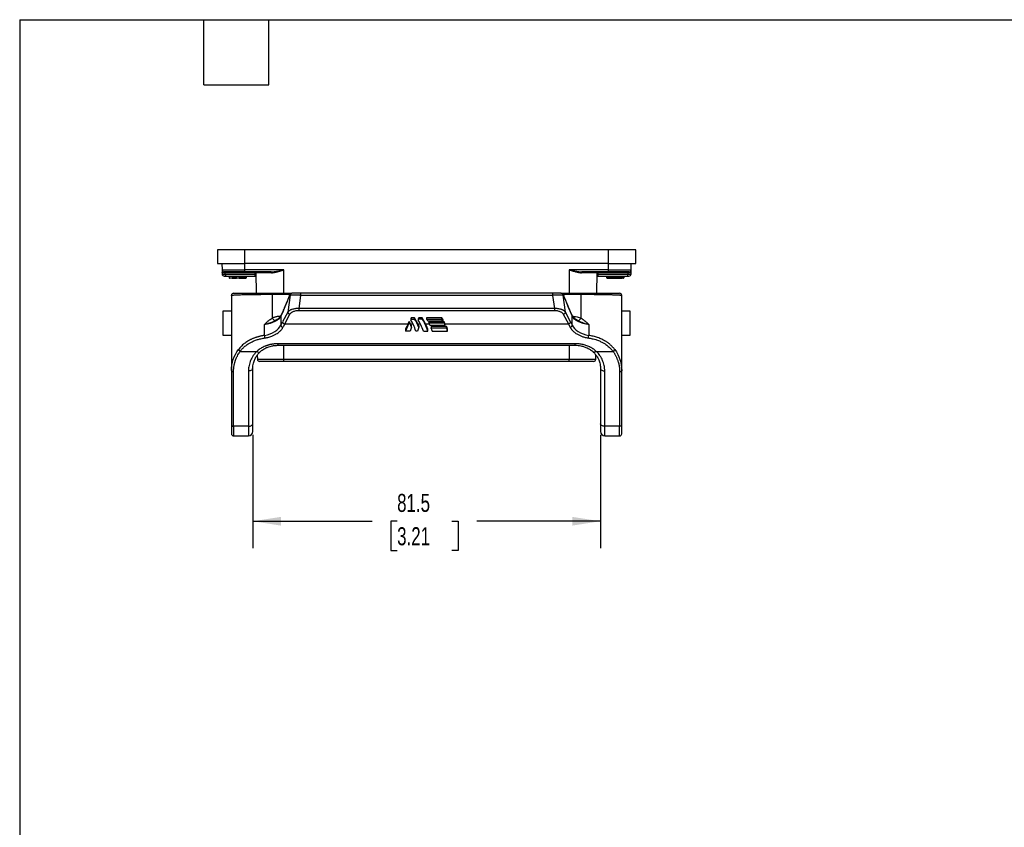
# Model space of a CAD drawing. Header units: millimetres. Extents: x 8 to 546, y 13 to 419.
# Tile 7 of 13: x 13 to 243, y 230 to 419. Entities that reach past the tile are written whole.
import ezdxf

# ---------------------------------------------------------------- set-up
doc = ezdxf.new("R2010")
doc.units = ezdxf.units.MM
doc.header["$LTSCALE"] = 2
doc.linetypes.add('SLD-Solid', pattern=[0])
doc.layers.add('DIMENSIONS', color=140, linetype='SLD-Solid', lineweight=25)
doc.layers.add('TEXT', color=140, linetype='SLD-Solid', lineweight=25)
doc.styles.add('SLDTEXTSTYLE0', font='TXT', dxfattribs={"width": 0.7})
doc.dimstyles.new('SLDDIMSTYLE2', dxfattribs={"dimtxt": 4.316016, "dimasz": 6.604, "dimexe": 0, "dimexo": 0.0625, "dimgap": 1.079004, "dimtad": 0, "dimtih": 1, "dimtoh": 1, "dimrnd": 1e-09, "dimzin": 12, "dimdsep": 46, "dimtxsty": 'SLDTEXTSTYLE0', "dimsah": 1, "dimcen": 0.09, "dimadec": 0, "dimazin": 3, "dimtfac": 1, "dimtofl": 0, "dimtmove": 0, "dimatfit": 3, "dimfxl": 0, "dimfrac": 2, "dimtolj": 1, "dimtzin": 12, "dimarcsym": 0})

# ---------------------------------------------------------------- blocks, each defined once
blk = doc.blocks.new('_D_11')
at = {"layer": 'DIMENSIONS'}
for p, q in [((67.32, 321.82), (67.32, 295.19)), ((148.82, 321.82), (148.82, 295.19)), ((67.32, 301.54), (95.32, 301.54)), ((101.17, 301.54), (99.72, 301.54)), ((99.72, 301.54), (99.72, 294.68)), ((113.99, 301.54), (115.44, 301.54)), ((115.44, 301.54), (115.44, 294.68)), ((148.82, 301.54), (119.84, 301.54)), ((99.72, 294.68), (101.17, 294.68)), ((115.44, 294.68), (113.99, 294.68))]:
    blk.add_line(p, q, dxfattribs=at)
for points in [[(67.32, 301.54), (73.93, 300.52), (73.93, 302.56)], [(148.82, 301.54), (142.22, 302.56), (142.22, 300.52)]]:
    blk.add_solid(points, dxfattribs=at)
at = {"layer": 'DIMENSIONS', "char_height": 4.233, "attachment_point": 1, "style": 'SLDTEXTSTYLE0'}
for s, insert in [('81.5', (101.17, 307.96)), ('3.21', (101.17, 300.14))]:
    blk.add_mtext(s, dxfattribs=dict(at, insert=insert))

msp = doc.modelspace()

# ---------------------------------------------------------------- linework, layer by layer
for p, q in [((59.052, 365.188), (59.052, 361.988)), ((65.509, 365.188), (59.052, 365.188)), ((65.509, 361.988), (65.509, 365.188)), ((150.637, 365.188), (65.509, 365.188)), ((150.637, 365.188), (150.637, 361.988)), ((157.094, 365.188), (150.637, 365.188)), ((157.094, 361.988), (157.094, 365.188)), ((59.052, 361.988), (65.509, 361.988)), ((60.108, 361.988), (60.134, 360.479)), ((60.134, 360.479), (65.509, 360.479)), ((150.637, 361.988), (65.509, 361.988)), ((65.509, 360.479), (65.509, 361.988)), ((74.623, 360.479), (65.509, 360.479)), ((65.509, 359.988), (65.509, 360.479)), ((74.623, 354.988), (74.623, 360.479)), ((150.637, 360.479), (141.523, 360.479)), ((141.523, 360.479), (141.523, 354.988)), ((150.637, 361.988), (157.094, 361.988)), ((150.637, 361.988), (150.637, 360.479)), ((150.637, 360.479), (156.012, 360.479)), ((150.637, 360.479), (150.637, 359.988)), ((156.012, 360.479), (156.038, 361.988)), ((60.146, 359.792), (60.163, 359.811)), ((60.885, 359.792), (60.146, 359.792)), ((60.146, 359.792), (60.152, 359.479)), ((60.152, 359.479), (60.886, 359.479)), ((60.652, 358.988), (61.016, 358.988)), ((67.912, 359.792), (60.885, 359.792)), ((60.886, 359.479), (60.885, 359.792)), ((60.886, 359.479), (67.917, 359.479)), ((61.016, 358.988), (67.877, 358.988)), ((61.823, 358.988), (61.823, 358.588)), ((61.823, 358.588), (62.623, 358.588)), ((62.523, 358.488), (61.923, 358.488)), ((62.523, 358.488), (63.523, 358.488)), ((62.623, 358.588), (62.623, 358.988)), ((63.423, 358.588), (62.623, 358.588)), ((63.423, 358.988), (63.423, 358.588)), ((63.423, 358.588), (64.223, 358.588)), ((64.123, 358.488), (63.523, 358.488)), ((64.123, 358.488), (65.123, 358.488)), ((64.223, 358.588), (64.223, 358.988)), ((65.023, 358.588), (64.223, 358.588)), ((65.023, 358.988), (65.023, 358.588)), ((65.823, 358.588), (65.023, 358.588)), ((65.123, 358.488), (65.723, 358.488)), ((71.651, 359.988), (65.509, 359.988)), ((65.823, 358.988), (65.823, 358.588)), ((67.917, 359.479), (67.912, 359.792)), ((71.739, 359.792), (68.06, 359.792)), ((68.06, 359.792), (68.144, 354.988)), ((148.086, 359.792), (144.407, 359.792)), ((150.637, 359.988), (144.495, 359.988)), ((148.002, 354.988), (148.086, 359.792)), ((148.234, 359.792), (148.229, 359.479)), ((148.229, 359.479), (155.26, 359.479)), ((155.261, 359.792), (148.234, 359.792)), ((148.269, 358.988), (155.13, 358.988)), ((150.323, 358.588), (150.323, 358.988)), ((152.922, 358.588), (150.323, 358.588)), ((150.423, 358.488), (152.535, 358.488)), ((152.535, 358.488), (153.936, 358.488)), ((152.922, 358.988), (152.922, 358.588)), ((153.936, 358.588), (152.922, 358.588)), ((153.936, 358.588), (153.936, 358.988)), ((154.323, 358.588), (153.936, 358.588)), ((154.223, 358.488), (153.936, 358.488)), ((154.323, 358.988), (154.323, 358.588)), ((155.13, 358.988), (155.494, 358.988)), ((155.261, 359.792), (155.26, 359.479)), ((155.26, 359.479), (155.994, 359.479)), ((156, 359.792), (155.261, 359.792)), ((155.984, 359.81), (156, 359.792)), ((155.994, 359.479), (156, 359.792)), ((62.323, 354.488), (62.323, 336.84)), ((71.923, 354.988), (71.923, 354.738)), ((71.923, 354.988), (76.451, 354.988)), ((71.923, 349.159), (71.923, 354.738)), ((71.923, 354.738), (76.018, 354.738)), ((76.085, 354.553), (75.55, 350.562)), ((75.968, 354.553), (76.085, 354.553)), ((76.568, 354.988), (76.451, 354.988)), ((78.534, 354.488), (78.12, 351.394)), ((137.612, 354.988), (78.534, 354.988)), ((78.534, 354.988), (78.534, 354.488)), ((137.612, 354.488), (78.534, 354.488)), ((137.612, 354.988), (137.612, 354.488)), ((137.612, 354.488), (138.026, 351.394)), ((139.578, 354.988), (139.695, 354.988)), ((139.695, 354.988), (144.223, 354.988)), ((140.596, 350.562), (140.061, 354.553)), ((140.061, 354.553), (140.178, 354.553)), ((140.128, 354.738), (144.223, 354.738)), ((144.223, 354.988), (144.223, 354.738)), ((144.223, 354.738), (144.223, 349.159)), ((153.823, 336.84), (153.823, 354.488)), ((138.026, 351.394), (78.12, 351.394)), ((78.12, 351.394), (78.12, 350.961)), ((78.12, 350.961), (138.026, 350.961)), ((138.026, 351.394), (138.026, 350.961)), ((62.323, 350.788), (60.323, 350.788)), ((60.323, 350.788), (60.323, 345.188)), ((72.602, 348.581), (72.485, 348.522)), ((72.486, 348.518), (72.556, 348.55)), ((72.556, 348.55), (72.548, 348.546)), ((73.643, 349.323), (73.643, 349.558)), ((73.808, 349.558), (73.643, 349.558)), ((73.93, 349.658), (73.93, 347.491)), ((75.55, 350.562), (74.332, 348.289)), ((74.815, 347.791), (76.033, 350.065)), ((104.49, 349.245), (104.361, 349.003)), ((104.361, 349.003), (104.361, 348.706)), ((105.266, 349.245), (104.49, 349.245)), ((104.49, 349.245), (104.49, 348.895)), ((104.49, 348.895), (105.266, 348.895)), ((106.046, 347.791), (105.266, 349.245)), ((105.266, 348.895), (105.266, 349.245)), ((106.253, 349.245), (106.124, 349.003)), ((106.124, 349.003), (106.124, 348.706)), ((107.029, 349.245), (106.253, 349.245)), ((106.253, 349.245), (106.253, 348.895)), ((107.029, 348.895), (106.253, 348.895)), ((107.809, 347.791), (107.029, 349.245)), ((107.029, 349.245), (107.029, 348.895)), ((111.656, 349.245), (108.065, 349.245)), ((108.065, 349.245), (108.065, 348.895)), ((108.065, 348.895), (111.656, 348.895)), ((111.924, 348.745), (111.656, 349.245)), ((111.656, 348.895), (111.656, 349.245)), ((111.924, 348.487), (111.924, 348.745)), ((140.113, 350.065), (141.331, 347.791)), ((141.814, 348.289), (140.596, 350.562)), ((142.216, 347.491), (142.216, 349.658)), ((142.503, 349.558), (142.345, 349.558)), ((142.503, 349.558), (142.503, 349.32)), ((143.689, 348.512), (143.557, 348.574)), ((143.602, 348.544), (143.59, 348.55)), ((155.823, 350.788), (153.823, 350.788)), ((155.823, 345.188), (155.823, 350.788)), ((70.067, 345.088), (70.067, 347.658)), ((74.815, 347.791), (103.711, 347.791)), ((103.15, 346.61), (103.15, 346.116)), ((104.021, 348.37), (103.711, 347.791)), ((104.331, 347.791), (104.021, 348.37)), ((104.021, 348.37), (104.021, 348.138)), ((104.331, 347.791), (104.881, 347.791)), ((104.539, 347.048), (104.539, 347.386)), ((106.046, 347.791), (106.644, 347.791)), ((106.277, 347.336), (106.277, 346.989)), ((107.809, 347.791), (108.71, 347.791)), ((108.333, 348.487), (111.924, 348.487)), ((108.369, 346.116), (108.369, 346.61)), ((112.192, 348.245), (108.601, 348.245)), ((108.601, 348.245), (108.601, 348.014)), ((108.601, 348.014), (112.192, 348.014)), ((108.869, 347.467), (112.46, 347.467)), ((112.728, 347.21), (109.137, 347.21)), ((109.137, 347.21), (109.137, 346.839)), ((109.137, 346.839), (112.728, 346.839)), ((112.435, 347.791), (112.192, 348.245)), ((112.192, 348.245), (112.192, 348.014)), ((112.435, 347.791), (141.331, 347.791)), ((112.46, 347.467), (112.46, 347.745)), ((112.728, 346.839), (112.728, 347.21)), ((112.996, 346.116), (112.996, 346.61)), ((146.079, 347.658), (146.079, 345.088)), ((60.323, 345.188), (62.323, 345.188)), ((104.186, 346.116), (103.15, 346.116)), ((105.949, 346.116), (105.571, 346.116)), ((107.334, 346.116), (108.369, 346.116)), ((109.404, 346.116), (112.996, 346.116)), ((153.823, 345.188), (155.823, 345.188)), ((142.823, 343.155), (73.323, 343.155)), ((73.323, 342.789), (73.323, 343.155)), ((73.323, 342.789), (142.823, 342.789)), ((74.623, 339.479), (74.623, 342.789)), ((141.523, 342.789), (141.523, 339.479)), ((142.823, 343.155), (142.823, 342.789)), ((64.383, 341.363), (68.293, 341.363)), ((68.396, 340.51), (68.414, 339.479)), ((74.623, 339.479), (68.414, 339.479)), ((141.523, 339.479), (74.623, 339.479)), ((74.623, 338.988), (74.623, 339.479)), ((147.732, 339.479), (141.523, 339.479)), ((141.523, 338.988), (141.523, 339.479)), ((147.732, 339.479), (147.749, 340.499)), ((147.853, 341.363), (151.763, 341.363)), ((67.323, 324.361), (67.323, 337.326)), ((141.523, 338.988), (74.623, 338.988)), ((148.823, 337.326), (148.823, 324.361)), ((62.323, 336.84), (62.323, 324.089)), ((62.823, 323.817), (62.823, 336.568)), ((66.323, 336.781), (66.323, 323.817)), ((149.823, 323.817), (149.823, 336.781)), ((153.323, 336.568), (153.323, 323.817)), ((153.823, 324.089), (153.823, 336.84)), ((66.323, 323.817), (62.823, 323.817)), ((62.823, 323.817), (62.823, 321.54)), ((66.323, 323.817), (66.323, 321.54)), ((153.323, 323.817), (149.823, 323.817)), ((149.823, 321.54), (149.823, 323.817)), ((153.323, 321.54), (153.323, 323.817)), ((62.823, 321.54), (66.323, 321.54)), ((149.823, 321.54), (153.323, 321.54))]:
    msp.add_line(p, q)
at = {"flags": 128}
for points in [[(71.651, 359.988), (71.668, 359.984), (71.685, 359.973), (71.7, 359.955), (71.713, 359.931), (71.724, 359.901), (71.732, 359.867), (71.737, 359.83), (71.739, 359.792)], [(144.407, 359.792), (144.409, 359.83), (144.414, 359.867), (144.422, 359.901), (144.433, 359.931), (144.446, 359.955), (144.462, 359.973), (144.478, 359.984), (144.495, 359.988)], [(148.069, 358.792), (148.073, 358.83), (148.083, 358.863)], [(153.936, 358.588), (153.936, 358.569), (153.936, 358.55), (153.936, 358.533), (153.936, 358.517), (153.936, 358.505), (153.936, 358.496), (153.936, 358.49), (153.936, 358.488)], [(73.93, 349.658), (73.937, 349.738), (73.959, 349.804)], [(142.216, 349.658), (142.209, 349.738), (142.187, 349.804)], [(68.293, 341.363), (68.47, 341.25), (68.638, 341.174), (68.786, 341.138), (68.907, 341.145), (68.991, 341.192)], [(147.853, 341.363), (147.676, 341.25), (147.508, 341.174), (147.36, 341.138), (147.239, 341.145), (147.155, 341.192)], [(67.323, 337.326), (67.304, 337.22), (67.247, 337.118), (67.155, 337.023), (67.03, 336.941), (66.879, 336.873), (66.706, 336.823), (66.518, 336.792), (66.323, 336.781)], [(148.823, 337.326), (148.842, 337.22), (148.899, 337.118), (148.992, 337.023), (149.116, 336.941), (149.267, 336.873), (149.44, 336.823), (149.628, 336.792), (149.823, 336.781)], [(62.323, 336.84), (62.333, 336.787), (62.361, 336.736), (62.407, 336.689), (62.469, 336.647), (62.545, 336.614), (62.632, 336.588), (62.725, 336.573), (62.823, 336.568)], [(153.823, 336.84), (153.813, 336.787), (153.785, 336.736), (153.739, 336.689), (153.677, 336.647), (153.601, 336.614), (153.514, 336.588), (153.421, 336.573), (153.323, 336.568)], [(62.323, 324.089), (62.333, 324.036), (62.361, 323.985), (62.407, 323.938), (62.469, 323.897), (62.545, 323.863), (62.632, 323.838), (62.725, 323.822), (62.823, 323.817)], [(66.323, 323.817), (66.518, 323.827), (66.706, 323.858), (66.879, 323.909), (67.03, 323.976), (67.155, 324.059), (67.247, 324.153), (67.304, 324.255), (67.323, 324.361)], [(149.823, 323.817), (149.628, 323.827), (149.44, 323.858), (149.267, 323.909), (149.116, 323.976), (148.992, 324.059), (148.899, 324.153), (148.842, 324.255), (148.823, 324.361)], [(153.823, 324.089), (153.813, 324.036), (153.785, 323.985), (153.739, 323.938), (153.677, 323.897), (153.601, 323.863), (153.514, 323.838), (153.421, 323.822), (153.323, 323.817)]]:
    msp.add_lwpolyline(points, dxfattribs=at)
for centre, radius, start, end in [((60.634, 360.488), 0.5, 181, 270), ((155.512, 360.488), 0.5, 270, 359), ((60.652, 359.488), 0.5, 181, 270), ((60.657, 359.837), 0.232, 348.8058, 40.70472), ((61.456, 359.367), 0.58, 168.8058, 220.70472), ((61.923, 358.588), 0.1, 180, 270), ((62.523, 358.588), 0.1, 270, 0), ((63.523, 358.588), 0.1, 180, 270), ((64.123, 358.588), 0.1, 270, 0), ((65.123, 358.588), 0.1, 180, 270), ((65.723, 358.588), 0.1, 270, 0), ((67.86, 359.788), 0.2, 1, 90), ((67.684, 359.837), 0.232, 348.8058, 40.70472), ((67.877, 358.788), 0.2, 45.60748, 90), ((67.986, 357.32), 2.473, 88.28281, 91.71719), ((67.991, 357.007), 2.473, 88.28281, 91.71719), ((67.877, 358.788), 0.2, 1, 42.94824), ((148.155, 357.007), 2.473, 88.28281, 91.71719), ((148.286, 359.788), 0.2, 90, 179), ((148.16, 357.32), 2.473, 88.28281, 91.71719), ((148.269, 358.788), 0.2, 90, 131.84266), ((148.462, 359.837), 0.232, 139.29528, 191.1942), ((150.423, 358.588), 0.1, 180, 270), ((154.223, 358.588), 0.1, 270, 0), ((154.69, 359.367), 0.58, 319.29528, 11.1942), ((155.489, 359.837), 0.232, 139.29528, 191.1942), ((155.494, 359.488), 0.5, 270, 359), ((62.823, 354.488), 0.5, 90, 180), ((76.456, 354.497), 0.492, 90.63283, 173.42395), ((76.451, 354.488), 0.5, 90, 159.26971), ((76.573, 354.497), 0.492, 90.63283, 173.42395), ((139.573, 354.497), 0.492, 6.57605, 89.36717), ((139.695, 354.488), 0.5, 20.7019, 90), ((139.69, 354.497), 0.492, 6.57605, 89.36717), ((153.323, 354.488), 0.5, 0, 90), ((72.991, 349.581), 1.149, 201.54322, 245.13929), ((76.089, 350.602), 0.541, 184.23432, 264.04176), ((140.057, 350.602), 0.541, 275.95824, 355.76568), ((143.155, 349.581), 1.149, 294.86176, 338.45637), ((74.471, 347.554), 0.545, 186.68809, 263.87306), ((74.871, 348.329), 0.541, 184.23432, 264.04176), ((141.275, 348.329), 0.541, 275.95824, 355.76568), ((141.675, 347.554), 0.545, 276.12694, 353.31191), ((73.138, 345.281), 3.077, 183.58704, 194.84574), ((143.008, 345.281), 3.077, 345.15426, 356.41296), ((64.739, 342.135), 0.85, 205.03398, 245.24415), ((151.407, 342.135), 0.85, 294.75585, 334.96602), ((68.914, 339.488), 0.5, 181, 270), ((147.232, 339.488), 0.5, 270, 359), ((62.823, 322.04), 0.5, 180, 270), ((66.323, 322.54), 1, 270, 0), ((149.823, 322.54), 1, 180, 270), ((153.323, 322.04), 0.5, 270, 0)]:
    msp.add_arc(centre, radius, start, end)
at = {"extrusion": (-7.95884e-07, 0, 1)}
msp.add_ellipse((152.535, 358.588), major_axis=(0.386, 0, 0), ratio=0.2588179, start_param=4.712389, end_param=6.2831853, dxfattribs=at)
for centre, major_axis, start_param, end_param in [((106.482, 334.106), (0, 16.129), 0.4104913, 0.438997), ((102.24, 334.106), (0, 16.129), 5.5523086, 5.8441883), ((103.275, 334.106), (0, 16.129), 5.6375697, 5.872694), ((108.245, 334.106), (0, 16.129), 0.4104913, 0.438997), ((104.003, 334.106), (0, 16.129), 5.5523086, 5.8441883), ((105.038, 334.106), (0, 16.129), 5.5523086, 5.872694), ((109.664, 334.106), (0, 16.129), 5.8133355, 5.872694), ((106.482, 334.106), (0, 16.129), 0.5156518, 0.7308767), ((106.805, 330.47), (0, 20), 0.5235988, 0.631751), ((101.56, 334.106), (0, 16.129), 5.6436432, 5.7675335), ((107.517, 334.106), (0, 16.129), 0.6395421, 0.7308767), ((101.237, 330.47), (0, 20), 5.7203978, 5.7595865), ((109.28, 334.106), (0, 16.129), 0.6456156, 0.7308767), ((102.952, 330.47), (0, 20), 5.7157548, 5.7595865), ((104.715, 330.47), (0, 20), 5.6514343, 5.7595865), ((109.664, 334.106), (0, 16.129), 5.6886335, 5.7521284), ((109.341, 330.47), (0, 20), 5.7550123, 5.7595865), ((109.341, 330.47), (0, 20), 5.6514343, 5.7041014), ((109.664, 334.106), (0, 16.129), 5.5523086, 5.6222821)]:
    msp.add_ellipse(centre, major_axis=major_axis, ratio=0.3094011, start_param=start_param, end_param=end_param)
for points, knots in [([(60.134, 360.479), (60.134, 360.468), (60.135, 360.444), (60.138, 360.246), (60.142, 360.033), (60.144, 359.907)], [0, 0, 0, 0, 0.2721253, 0.5704117, 1, 1, 1, 1]), ([(71.651, 359.988), (71.716, 359.989), (71.853, 359.991), (72.069, 360.005), (72.305, 360.028), (72.561, 360.061), (72.837, 360.104), (73.156, 360.161), (73.55, 360.239), (74.048, 360.347), (74.419, 360.432), (74.623, 360.479)], [0, 0, 0, 0, 0.0671199, 0.1406853, 0.2207216, 0.3072488, 0.4002824, 0.499835, 0.6287916, 0.795513, 1, 1, 1, 1]), ([(71.739, 359.792), (71.793, 359.792), (71.904, 359.794), (72.076, 359.808), (72.256, 359.83), (72.493, 359.868), (72.796, 359.931), (73.151, 360.021), (73.521, 360.126), (73.866, 360.232), (74.238, 360.352), (74.482, 360.433), (74.623, 360.479)], [0, 0, 0, 0, 0.05841832, 0.11945657, 0.18323114, 0.24984441, 0.3678493, 0.49972585, 0.61740428, 0.74983436, 0.8553331, 1, 1, 1, 1]), ([(141.523, 360.479), (141.63, 360.455), (141.834, 360.408), (142.126, 360.342), (142.389, 360.284), (142.625, 360.234), (142.831, 360.193), (143.106, 360.14), (143.442, 360.081), (143.834, 360.028), (144.18, 359.995), (144.395, 359.99), (144.495, 359.988)], [0, 0, 0, 0, 0.1069715, 0.2045015, 0.29259, 0.3712376, 0.4404448, 0.5002126, 0.6470807, 0.7792976, 0.8969135, 1, 1, 1, 1]), ([(141.523, 360.479), (141.598, 360.455), (141.739, 360.408), (141.936, 360.343), (142.105, 360.289), (142.336, 360.215), (142.625, 360.126), (142.996, 360.02), (143.35, 359.931), (143.674, 359.864), (143.949, 359.821), (144.184, 359.796), (144.334, 359.793), (144.407, 359.792)], [0, 0, 0, 0, 0.0772446, 0.1446877, 0.2023341, 0.2501886, 0.3826249, 0.5002963, 0.6321777, 0.7501769, 0.8383536, 0.9215417, 1, 1, 1, 1]), ([(156, 359.792), (156.003, 359.968), (156.007, 360.188), (156.009, 360.312), (156.009, 360.336)], [0, 0, 0, 0, 0.80540695, 1, 1, 1, 1]), ([(156.011, 360.418), (156.011, 360.42), (156.012, 360.473), (156.012, 360.476), (156.012, 360.479)], [0, 0, 0, 0, 0.0444094, 1, 1, 1, 1]), ([(60.144, 359.923), (60.145, 359.9), (60.147, 359.869), (60.15, 359.833), (60.151, 359.819), (60.151, 359.813), (60.151, 359.81)], [0, 0, 0, 0, 0.6000904, 0.8147878, 0.9091381, 1, 1, 1, 1]), ([(60.163, 359.811), (60.171, 359.825), (60.186, 359.853), (60.304, 359.906), (60.427, 359.935), (60.5, 359.952)], [0, 0, 0, 0, 0.2843969, 0.5721436, 1, 1, 1, 1]), ([(65.509, 359.988), (65.432, 359.988), (65.278, 359.988), (65.049, 359.988), (64.821, 359.988), (64.596, 359.988), (64.372, 359.988), (64.151, 359.988), (63.931, 359.988), (63.633, 359.988), (63.263, 359.988), (62.834, 359.988), (62.43, 359.988), (61.932, 359.988), (61.508, 359.988), (61.173, 359.988), (60.972, 359.988), (60.816, 359.988), (60.711, 359.988), (60.646, 359.988), (60.638, 359.988), (60.634, 359.988)], [0, 0, 0, 0, 0.03023976, 0.06028029, 0.09018798, 0.12003011, 0.14987438, 0.17978849, 0.20983968, 0.24009426, 0.30438456, 0.36874365, 0.43440192, 0.50013046, 0.63134152, 0.69563182, 0.75999091, 0.82170761, 0.88349282, 0.94172909, 1, 1, 1, 1]), ([(67.887, 358.998), (67.905, 358.995), (67.941, 358.987), (67.992, 358.958), (68.037, 358.915), (68.055, 358.879), (68.063, 358.861)], [0, 0, 0, 0, 0.2279602, 0.4750717, 0.7353089, 1, 1, 1, 1]), ([(148.083, 358.862), (148.092, 358.88), (148.109, 358.915), (148.154, 358.958), (148.205, 358.987), (148.241, 358.995), (148.259, 358.998)], [0, 0, 0, 0, 0.2647139, 0.524945, 0.7720426, 1, 1, 1, 1]), ([(155.512, 359.988), (155.511, 359.988), (155.509, 359.988), (155.492, 359.988), (155.466, 359.988), (155.428, 359.988), (155.38, 359.988), (155.321, 359.988), (155.251, 359.988), (155.141, 359.988), (154.973, 359.988), (154.722, 359.988), (154.428, 359.988), (153.978, 359.988), (153.456, 359.988), (152.883, 359.988), (152.44, 359.988), (151.986, 359.988), (151.534, 359.988), (151.083, 359.988), (150.785, 359.988), (150.637, 359.988)], [0, 0, 0, 0, 0.03023976, 0.06028029, 0.09018798, 0.12003011, 0.14987438, 0.17978849, 0.20983968, 0.24009426, 0.30438456, 0.36874365, 0.43440192, 0.50013046, 0.63134152, 0.69563182, 0.75999091, 0.82170761, 0.88349282, 0.94172909, 1, 1, 1, 1]), ([(155.512, 359.988), (155.635, 359.96), (155.807, 359.92), (155.96, 359.853), (155.976, 359.824), (155.984, 359.81)], [0, 0, 0, 0, 0.5500435, 0.7746793, 1, 1, 1, 1]), ([(62.323, 354.488), (62.324, 354.49), (62.325, 354.496), (62.344, 354.506), (62.395, 354.519), (62.502, 354.536), (62.694, 354.556), (63.094, 354.586), (63.835, 354.624), (64.814, 354.658), (65.781, 354.681), (66.605, 354.695), (67.539, 354.707), (68.389, 354.717), (69.238, 354.725), (70.088, 354.732), (70.867, 354.736), (71.452, 354.738), (71.785, 354.738), (71.923, 354.738)], [0, 0, 0, 0, 0.017139, 0.0444713, 0.081951, 0.1294995, 0.186983, 0.2541788, 0.3889821, 0.5206919, 0.567546, 0.6504931, 0.7215746, 0.7743561, 0.8276126, 0.8909915, 0.938049, 0.97436, 1, 1, 1, 1]), ([(62.641, 354.954), (62.553, 354.898), (62.378, 354.786), (62.373, 354.6), (62.371, 354.507)], [0, 0, 0, 0, 0.50307947, 1, 1, 1, 1]), ([(62.823, 354.988), (62.824, 354.988), (62.825, 354.988), (62.839, 354.988), (62.86, 354.988), (62.889, 354.988), (62.927, 354.988), (63.007, 354.988), (63.163, 354.988), (63.451, 354.988), (63.827, 354.988), (64.447, 354.988), (65.423, 354.988), (66.646, 354.988), (67.724, 354.988), (68.552, 354.988), (69.401, 354.988), (70.157, 354.988), (70.814, 354.988), (71.368, 354.988), (71.738, 354.988), (71.923, 354.988)], [0, 0, 0, 0, 0.02082265, 0.04160365, 0.06235752, 0.08309884, 0.10384224, 0.12460231, 0.19026182, 0.25552476, 0.32288103, 0.38953974, 0.52285458, 0.6523224, 0.71442377, 0.77576586, 0.8339889, 0.89176056, 0.92792905, 0.96394934, 1, 1, 1, 1]), ([(75.986, 354.673), (75.893, 354.428), (75.686, 353.885), (75.343, 353.018), (74.938, 352.028), (74.47, 350.929), (74.136, 350.194), (73.959, 349.804)], [0, 0, 0, 0, 0.1399159, 0.3098592, 0.5098465, 0.7398908, 1, 1, 1, 1]), ([(75.968, 354.553), (75.967, 354.57), (75.965, 354.612), (75.98, 354.65), (75.989, 354.672)], [0, 0, 0, 0, 0.41737596, 1, 1, 1, 1]), ([(78.534, 354.488), (78.482, 354.49), (78.379, 354.492), (78.229, 354.496), (78.084, 354.5), (77.947, 354.504), (77.817, 354.508), (77.694, 354.511), (77.579, 354.514), (77.471, 354.517), (77.37, 354.519), (77.277, 354.522), (77.19, 354.524), (77.11, 354.526), (77.037, 354.528), (76.912, 354.531), (76.745, 354.535), (76.552, 354.541), (76.389, 354.545), (76.257, 354.548), (76.153, 354.551), (76.107, 354.552), (76.085, 354.553)], [0, 0, 0, 0, 0.0465452, 0.091434, 0.1346664, 0.1762424, 0.2161621, 0.2544254, 0.2910324, 0.325983, 0.3592774, 0.3909155, 0.4208974, 0.4492234, 0.4758933, 0.5009076, 0.5891413, 0.6753443, 0.7595236, 0.841687, 0.9218428, 1, 1, 1, 1]), ([(78.534, 354.988), (78.49, 354.988), (78.394, 354.988), (78.24, 354.988), (78.068, 354.988), (77.821, 354.988), (77.548, 354.988), (77.271, 354.988), (77.028, 354.988), (76.833, 354.988), (76.696, 354.988), (76.616, 354.988), (76.583, 354.988), (76.568, 354.988)], [0, 0, 0, 0, 0.0493741, 0.1064952, 0.1712813, 0.2437075, 0.3913541, 0.5012783, 0.6132296, 0.7581099, 0.8540848, 0.9347538, 1, 1, 1, 1]), ([(139.578, 354.988), (139.568, 354.988), (139.545, 354.988), (139.495, 354.988), (139.425, 354.988), (139.301, 354.988), (139.119, 354.988), (138.875, 354.988), (138.598, 354.988), (138.306, 354.988), (138.024, 354.988), (137.807, 354.988), (137.673, 354.988), (137.612, 354.988)], [0, 0, 0, 0, 0.0474855, 0.1036826, 0.1685063, 0.2419461, 0.3868168, 0.4987772, 0.6086925, 0.7563475, 0.85119, 0.9324505, 1, 1, 1, 1]), ([(140.061, 354.553), (140.048, 354.552), (140.023, 354.552), (139.971, 354.551), (139.91, 354.549), (139.838, 354.547), (139.755, 354.545), (139.661, 354.542), (139.557, 354.54), (139.441, 354.537), (139.315, 354.533), (139.18, 354.53), (139.032, 354.526), (138.866, 354.522), (138.671, 354.517), (138.447, 354.511), (138.194, 354.504), (137.913, 354.496), (137.714, 354.491), (137.612, 354.488)], [0, 0, 0, 0, 0.04666645, 0.09405209, 0.14215897, 0.19098904, 0.24054417, 0.29082615, 0.34183668, 0.39357741, 0.4460499, 0.49925565, 0.55092735, 0.60922072, 0.67413579, 0.74567214, 0.82382903, 0.9086054, 1, 1, 1, 1]), ([(140.157, 354.672), (140.166, 354.65), (140.181, 354.612), (140.179, 354.57), (140.178, 354.553)], [0, 0, 0, 0, 0.5824839, 1, 1, 1, 1]), ([(142.187, 349.804), (142.092, 350.012), (141.88, 350.474), (141.534, 351.264), (141.127, 352.223), (140.661, 353.366), (140.334, 354.22), (140.16, 354.673)], [0, 0, 0, 0, 0.1400719, 0.3101348, 0.5101677, 0.7401386, 1, 1, 1, 1]), ([(144.223, 354.988), (144.316, 354.988), (144.501, 354.988), (144.778, 354.988), (145.055, 354.988), (145.33, 354.988), (145.605, 354.988), (146.079, 354.988), (146.745, 354.988), (147.594, 354.988), (148.421, 354.988), (149.5, 354.988), (150.723, 354.988), (151.699, 354.988), (152.319, 354.988), (152.695, 354.988), (152.983, 354.988), (153.16, 354.988), (153.261, 354.988), (153.313, 354.988), (153.32, 354.988), (153.323, 354.988)], [0, 0, 0, 0, 0.01803346, 0.03604081, 0.05404437, 0.07206648, 0.0901294, 0.10825526, 0.16599233, 0.22424931, 0.28555692, 0.34769208, 0.47715917, 0.61047325, 0.67709832, 0.74448748, 0.80971634, 0.87540919, 0.91689352, 0.95838483, 1, 1, 1, 1]), ([(144.223, 354.738), (144.522, 354.738), (145.123, 354.738), (146.018, 354.734), (146.902, 354.729), (147.777, 354.721), (148.638, 354.711), (149.477, 354.698), (150.28, 354.683), (151.102, 354.663), (151.896, 354.64), (152.614, 354.611), (153.089, 354.585), (153.397, 354.563), (153.581, 354.545), (153.71, 354.528), (153.754, 354.517), (153.775, 354.513)], [0, 0, 0, 0, 0.0594545, 0.1194247, 0.1800628, 0.2415158, 0.3059043, 0.3725422, 0.4415588, 0.5130705, 0.6064055, 0.700952, 0.798595, 0.8504171, 0.9075213, 0.9574871, 1, 1, 1, 1]), ([(153.775, 354.507), (153.773, 354.6), (153.769, 354.786), (153.593, 354.898), (153.505, 354.954)], [0, 0, 0, 0, 0.4969205, 1, 1, 1, 1]), ([(78.12, 351.394), (78.078, 351.394), (77.977, 351.396), (77.797, 351.394), (77.566, 351.382), (77.248, 351.351), (76.886, 351.287), (76.556, 351.198), (76.301, 351.105), (76.101, 351.015), (75.923, 350.914), (75.769, 350.805), (75.641, 350.688), (75.581, 350.604), (75.55, 350.562)], [0, 0, 0, 0, 0.0349712, 0.0853124, 0.1510044, 0.2322644, 0.3630205, 0.4856517, 0.5688664, 0.6529928, 0.7380754, 0.8241822, 0.9114287, 1, 1, 1, 1]), ([(76.033, 350.065), (76.049, 350.091), (76.081, 350.147), (76.145, 350.233), (76.226, 350.322), (76.369, 350.452), (76.567, 350.585), (76.835, 350.717), (77.116, 350.82), (77.424, 350.897), (77.714, 350.94), (77.935, 350.958), (78.064, 350.96), (78.12, 350.961)], [0, 0, 0, 0, 0.0565702, 0.11828472, 0.18500899, 0.2565976, 0.41897933, 0.52095842, 0.63718189, 0.77297991, 0.86820284, 0.9436636, 1, 1, 1, 1]), ([(140.596, 350.562), (140.58, 350.585), (140.549, 350.631), (140.489, 350.698), (140.422, 350.762), (140.347, 350.825), (140.264, 350.884), (140.173, 350.941), (140.076, 350.996), (139.972, 351.047), (139.861, 351.096), (139.745, 351.141), (139.567, 351.203), (139.277, 351.284), (138.89, 351.353), (138.512, 351.388), (138.237, 351.397), (138.086, 351.395), (138.026, 351.394)], [0, 0, 0, 0, 0.0485113, 0.0965941, 0.1442882, 0.1916251, 0.2386297, 0.285321, 0.331713, 0.3778164, 0.4236393, 0.4691887, 0.5144716, 0.6213582, 0.76782, 0.8726434, 0.9499645, 1, 1, 1, 1]), ([(138.026, 350.961), (138.066, 350.96), (138.156, 350.959), (138.307, 350.951), (138.487, 350.933), (138.742, 350.892), (139.03, 350.82), (139.311, 350.717), (139.579, 350.585), (139.79, 350.443), (139.949, 350.294), (140.047, 350.177), (140.092, 350.101), (140.113, 350.065)], [0, 0, 0, 0, 0.0404768, 0.0916686, 0.1537453, 0.2270808, 0.3628669, 0.4790964, 0.5810686, 0.743451, 0.8378055, 0.9234325, 1, 1, 1, 1]), ([(70.067, 347.658), (70.168, 347.758), (70.311, 347.898), (70.532, 348.111), (70.721, 348.285), (70.978, 348.512), (71.266, 348.742), (71.593, 348.973), (71.816, 349.099), (71.923, 349.159)], [0, 0, 0, 0, 0.1770694, 0.2494748, 0.3830648, 0.4990543, 0.6793285, 0.8460912, 1, 1, 1, 1]), ([(73.643, 349.558), (73.582, 349.558), (73.462, 349.556), (73.281, 349.541), (73.103, 349.519), (72.927, 349.489), (72.715, 349.442), (72.468, 349.373), (72.19, 349.276), (72.012, 349.198), (71.923, 349.159)], [0, 0, 0, 0, 0.1010771, 0.2015249, 0.3015393, 0.4012787, 0.5008653, 0.6671852, 0.8335591, 1, 1, 1, 1]), ([(73.959, 349.804), (73.893, 349.684), (73.77, 349.46), (73.5, 349.173), (73.192, 348.922), (72.898, 348.727), (72.676, 348.618), (72.602, 348.581)], [0, 0, 0, 0, 0.2610217, 0.4855585, 0.6744165, 0.8907842, 1, 1, 1, 1]), ([(108.333, 348.487), (108.289, 348.558), (108.201, 348.7), (108.11, 348.83), (108.065, 348.895)], [0, 0, 0, 0, 0.4944951, 1, 1, 1, 1]), ([(143.557, 348.574), (143.52, 348.591), (143.363, 348.664), (143.097, 348.826), (142.751, 349.075), (142.413, 349.403), (142.266, 349.663), (142.187, 349.804)], [0, 0, 0, 0, 0.0520229, 0.2225115, 0.4361439, 0.6949861, 1, 1, 1, 1]), ([(143.59, 348.55), (143.68, 348.508), (143.864, 348.422), (144.154, 348.295), (144.464, 348.168), (144.812, 348.036), (145.201, 347.902), (145.631, 347.77), (145.929, 347.695), (146.079, 347.658)], [0, 0, 0, 0, 0.1163896, 0.239137, 0.3673069, 0.5000458, 0.6625765, 0.8294435, 1, 1, 1, 1]), ([(144.223, 349.159), (144.276, 349.13), (144.384, 349.071), (144.544, 348.972), (144.706, 348.864), (144.871, 348.744), (145.039, 348.615), (145.221, 348.465), (145.425, 348.285), (145.614, 348.111), (145.835, 347.898), (145.978, 347.758), (146.079, 347.658)], [0, 0, 0, 0, 0.0754013, 0.1539208, 0.2356565, 0.3206954, 0.4091145, 0.5009827, 0.6169449, 0.7505437, 0.8229381, 1, 1, 1, 1]), ([(70.067, 347.658), (70.253, 347.705), (70.586, 347.789), (71.014, 347.925), (71.403, 348.061), (71.785, 348.209), (72.136, 348.356), (72.339, 348.45), (72.412, 348.484)], [0, 0, 0, 0, 0.22580214, 0.4026568, 0.53293876, 0.7203398, 0.89872771, 1, 1, 1, 1]), ([(70.163, 344.492), (70.22, 344.501), (70.38, 344.525), (70.682, 344.583), (71.11, 344.687), (71.662, 344.863), (72.263, 345.116), (72.816, 345.417), (73.341, 345.771), (73.735, 346.108), (74.025, 346.423), (74.195, 346.643), (74.322, 346.837), (74.384, 346.957), (74.413, 347.012)], [0, 0, 0, 0, 0.0285978, 0.0802001, 0.1544357, 0.2509374, 0.3786053, 0.5004808, 0.6006841, 0.7495472, 0.8245663, 0.8912932, 0.9497712, 1, 1, 1, 1]), ([(108.869, 347.467), (108.84, 347.53), (108.781, 347.656), (108.692, 347.838), (108.631, 347.955), (108.601, 348.014)], [0, 0, 0, 0, 0.3293211, 0.6626532, 1, 1, 1, 1]), ([(109.404, 346.116), (109.376, 346.198), (109.318, 346.363), (109.228, 346.605), (109.167, 346.761), (109.137, 346.839)], [0, 0, 0, 0, 0.3298852, 0.6632164, 1, 1, 1, 1]), ([(141.733, 347.012), (141.752, 346.977), (141.79, 346.901), (141.861, 346.781), (141.95, 346.648), (142.058, 346.504), (142.189, 346.35), (142.441, 346.083), (142.805, 345.771), (143.331, 345.417), (143.883, 345.116), (144.531, 344.843), (145.157, 344.651), (145.644, 344.544), (145.897, 344.506), (145.983, 344.492)], [0, 0, 0, 0, 0.032571, 0.0688131, 0.1087196, 0.1522929, 0.1995439, 0.2504919, 0.3993552, 0.4995643, 0.6214371, 0.7491137, 0.872817, 0.9567458, 1, 1, 1, 1]), ([(70.067, 345.088), (69.969, 345.073), (69.774, 345.044), (69.484, 344.991), (69.198, 344.933), (68.916, 344.867), (68.637, 344.795), (68.363, 344.716), (68.092, 344.631), (67.827, 344.539), (67.565, 344.441), (67.309, 344.336), (67.057, 344.224), (66.81, 344.107), (66.499, 343.947), (66.13, 343.736), (65.713, 343.464), (65.316, 343.17), (64.942, 342.855), (64.592, 342.517), (64.264, 342.159), (64.067, 341.904), (63.969, 341.776)], [0, 0, 0, 0, 0.0390499, 0.0779546, 0.1167297, 0.1553897, 0.1939479, 0.2324163, 0.2708063, 0.3091281, 0.3473914, 0.385605, 0.4237771, 0.4619155, 0.5000275, 0.5712674, 0.6424843, 0.7137246, 0.7850377, 0.8564782, 0.9281085, 1, 1, 1, 1]), ([(64.383, 341.363), (64.429, 341.424), (64.53, 341.558), (64.706, 341.771), (64.922, 342.01), (65.185, 342.272), (65.61, 342.65), (66.164, 343.058), (66.867, 343.469), (67.599, 343.815), (68.388, 344.103), (69.138, 344.306), (69.72, 344.425), (70.041, 344.474), (70.163, 344.492)], [0, 0, 0, 0, 0.03566666, 0.07858653, 0.12873201, 0.18608812, 0.25065716, 0.39149926, 0.49982171, 0.6166931, 0.74917546, 0.86422181, 0.94803187, 1, 1, 1, 1]), ([(145.983, 344.492), (146.068, 344.48), (146.28, 344.448), (146.658, 344.378), (147.153, 344.268), (147.813, 344.083), (148.547, 343.815), (149.279, 343.469), (149.982, 343.058), (150.562, 342.63), (151.026, 342.212), (151.332, 341.894), (151.572, 341.616), (151.704, 341.441), (151.763, 341.363)], [0, 0, 0, 0, 0.0359705, 0.0899361, 0.1616463, 0.2508484, 0.3833238, 0.5001982, 0.6085148, 0.7493589, 0.8289363, 0.8972477, 0.9542842, 1, 1, 1, 1]), ([(152.177, 341.776), (152.125, 341.845), (152.02, 341.984), (151.854, 342.185), (151.68, 342.38), (151.499, 342.569), (151.311, 342.752), (151.117, 342.928), (150.915, 343.098), (150.707, 343.261), (150.493, 343.418), (150.273, 343.569), (150.047, 343.713), (149.815, 343.851), (149.51, 344.02), (149.126, 344.21), (148.656, 344.414), (148.169, 344.594), (147.667, 344.753), (147.151, 344.888), (146.621, 345.003), (146.26, 345.06), (146.079, 345.088)], [0, 0, 0, 0, 0.03875299, 0.0774203, 0.1160142, 0.15454595, 0.19302594, 0.23146377, 0.26986834, 0.30824798, 0.34661056, 0.38496358, 0.4233143, 0.46166984, 0.50003726, 0.57082961, 0.64173412, 0.71280191, 0.78409049, 0.85566603, 0.92760574, 1, 1, 1, 1]), ([(73.323, 343.155), (73.239, 343.154), (73.07, 343.153), (72.818, 343.142), (72.568, 343.124), (72.319, 343.099), (72.073, 343.067), (71.829, 343.028), (71.588, 342.983), (71.35, 342.93), (71.114, 342.871), (70.882, 342.804), (70.654, 342.731), (70.43, 342.652), (70.137, 342.538), (69.783, 342.379), (69.376, 342.163), (68.991, 341.922), (68.626, 341.658), (68.404, 341.461), (68.293, 341.363)], [0, 0, 0, 0, 0.0447684, 0.0893472, 0.1337552, 0.1780094, 0.2221247, 0.2661147, 0.3099915, 0.3537657, 0.397447, 0.441044, 0.4845646, 0.5280162, 0.5714057, 0.6573139, 0.7430602, 0.8287053, 0.9143218, 1, 1, 1, 1]), ([(68.991, 341.192), (69.164, 341.347), (69.475, 341.626), (69.958, 341.934), (70.354, 342.143), (70.719, 342.305), (71.139, 342.461), (71.705, 342.621), (72.449, 342.759), (73.013, 342.778), (73.323, 342.789)], [0, 0, 0, 0, 0.1569174, 0.2831593, 0.3788877, 0.4489851, 0.5389576, 0.6600888, 0.8131415, 1, 1, 1, 1]), ([(147.853, 341.363), (147.8, 341.412), (147.692, 341.509), (147.521, 341.65), (147.341, 341.787), (147.153, 341.919), (146.956, 342.047), (146.75, 342.17), (146.535, 342.288), (146.311, 342.4), (146.018, 342.534), (145.652, 342.679), (145.208, 342.824), (144.75, 342.944), (144.281, 343.037), (143.802, 343.104), (143.315, 343.147), (142.987, 343.152), (142.823, 343.155)], [0, 0, 0, 0, 0.0418075, 0.0842539, 0.127351, 0.1711104, 0.2155432, 0.2606602, 0.3064723, 0.3529901, 0.4002244, 0.4848492, 0.569714, 0.6548739, 0.7403937, 0.826352, 0.9128469, 1, 1, 1, 1]), ([(142.823, 342.789), (143.09, 342.781), (143.57, 342.767), (144.199, 342.668), (144.667, 342.559), (145.062, 342.44), (145.478, 342.288), (145.986, 342.052), (146.582, 341.698), (146.952, 341.371), (147.155, 341.192)], [0, 0, 0, 0, 0.161065, 0.2892377, 0.3859345, 0.4564131, 0.5462624, 0.6668026, 0.8179509, 1, 1, 1, 1]), ([(62.823, 336.568), (62.824, 336.662), (62.826, 336.851), (62.842, 337.134), (62.866, 337.416), (62.901, 337.696), (62.946, 337.976), (63, 338.254), (63.064, 338.53), (63.137, 338.804), (63.236, 339.127), (63.411, 339.62), (63.665, 340.189), (63.964, 340.73), (64.193, 341.093), (64.329, 341.287), (64.383, 341.363)], [0, 0, 0, 0, 0.05630429, 0.11255299, 0.16874184, 0.22486571, 0.28091876, 0.3368946, 0.39278642, 0.44858715, 0.50428967, 0.59179619, 0.75502871, 0.86576825, 0.94731762, 1, 1, 1, 1]), ([(68.293, 341.363), (68.241, 341.312), (68.121, 341.194), (67.927, 340.982), (67.697, 340.709), (67.399, 340.306), (67.097, 339.816), (66.824, 339.251), (66.605, 338.668), (66.449, 338.075), (66.362, 337.527), (66.327, 337.11), (66.324, 336.876), (66.323, 336.781)], [0, 0, 0, 0, 0.04022535, 0.09386138, 0.16104876, 0.24197203, 0.37954032, 0.49318891, 0.60946371, 0.74799858, 0.8587771, 0.94286845, 1, 1, 1, 1]), ([(67.306, 337.227), (67.316, 337.476), (67.334, 337.938), (67.462, 338.563), (67.617, 339.067), (67.801, 339.522), (68.05, 340.007), (68.427, 340.592), (68.79, 340.979), (68.991, 341.192)], [0, 0, 0, 0, 0.1708341, 0.3158615, 0.4356343, 0.5306332, 0.6494334, 0.8060879, 1, 1, 1, 1]), ([(147.155, 341.192), (147.323, 341.016), (147.662, 340.659), (148.037, 340.109), (148.308, 339.604), (148.507, 339.128), (148.667, 338.63), (148.807, 337.989), (148.828, 337.499), (148.84, 337.227)], [0, 0, 0, 0, 0.1546214, 0.313004, 0.4581021, 0.5529398, 0.6657242, 0.814466, 1, 1, 1, 1]), ([(149.823, 336.781), (149.822, 336.848), (149.821, 337.007), (149.805, 337.283), (149.769, 337.632), (149.687, 338.116), (149.541, 338.668), (149.322, 339.251), (149.049, 339.816), (148.726, 340.342), (148.383, 340.794), (148.1, 341.117), (147.925, 341.291), (147.853, 341.363)], [0, 0, 0, 0, 0.0403151, 0.0958271, 0.1664389, 0.2520195, 0.3905487, 0.5068295, 0.6204727, 0.7580468, 0.8628717, 0.943395, 1, 1, 1, 1]), ([(151.763, 341.363), (151.819, 341.284), (151.929, 341.127), (152.085, 340.884), (152.232, 340.637), (152.37, 340.386), (152.499, 340.131), (152.62, 339.872), (152.731, 339.61), (152.833, 339.344), (152.941, 339.031), (153.09, 338.529), (153.217, 337.933), (153.292, 337.33), (153.319, 336.909), (153.322, 336.668), (153.323, 336.568)], [0, 0, 0, 0, 0.0545421, 0.1092243, 0.1640465, 0.2190074, 0.2741042, 0.329333, 0.3846891, 0.440167, 0.4957604, 0.5788189, 0.7486954, 0.8562726, 0.9400844, 1, 1, 1, 1]), ([(74.623, 338.988), (74.553, 338.988), (74.414, 338.988), (74.205, 338.988), (73.998, 338.988), (73.79, 338.988), (73.471, 338.988), (73.043, 338.988), (72.511, 338.988), (71.993, 338.988), (71.321, 338.988), (70.558, 338.988), (69.938, 338.988), (69.546, 338.988), (69.309, 338.988), (69.128, 338.988), (69.017, 338.988), (68.953, 338.988), (68.92, 338.988), (68.916, 338.988), (68.914, 338.988)], [0, 0, 0, 0, 0.02333479, 0.04662739, 0.06990908, 0.09321117, 0.11656488, 0.1782992, 0.24009205, 0.30440052, 0.36876774, 0.50000563, 0.63124352, 0.69555199, 0.75991922, 0.82165354, 0.88344638, 0.92230864, 0.96111146, 1, 1, 1, 1]), ([(147.232, 338.988), (147.231, 338.988), (147.229, 338.988), (147.218, 338.988), (147.199, 338.988), (147.172, 338.988), (147.119, 338.988), (147.018, 338.988), (146.837, 338.988), (146.601, 338.988), (146.208, 338.988), (145.589, 338.988), (144.825, 338.988), (144.154, 338.988), (143.635, 338.988), (143.103, 338.988), (142.63, 338.988), (142.218, 338.988), (141.871, 338.988), (141.639, 338.988), (141.523, 338.988)], [0, 0, 0, 0, 0.0233348, 0.0466274, 0.0699091, 0.0932112, 0.1165649, 0.1782992, 0.240092, 0.3044005, 0.3687677, 0.5000056, 0.6312435, 0.695552, 0.7599192, 0.8216535, 0.8834464, 0.9223086, 0.9611115, 1, 1, 1, 1]), ([(62.323, 324.089), (62.323, 323.788), (62.323, 323.176), (62.323, 322.519), (62.323, 322.105), (62.323, 322.07), (62.323, 322.053)], [0, 0, 0, 0, 0.2523297, 0.5131088, 0.7738879, 1, 1, 1, 1]), ([(67.323, 322.552), (67.323, 322.566), (67.323, 322.598), (67.323, 322.966), (67.323, 323.549), (67.323, 324.094), (67.323, 324.361)], [0, 0, 0, 0, 0.2261121, 0.4868912, 0.7476703, 1, 1, 1, 1]), ([(148.823, 324.361), (148.823, 324.094), (148.823, 323.549), (148.823, 322.966), (148.823, 322.598), (148.823, 322.566), (148.823, 322.552)], [0, 0, 0, 0, 0.2523297, 0.5131088, 0.7738879, 1, 1, 1, 1]), ([(153.823, 322.053), (153.823, 322.07), (153.823, 322.105), (153.823, 322.519), (153.823, 323.176), (153.823, 323.788), (153.823, 324.089)], [0, 0, 0, 0, 0.2261121, 0.4868912, 0.7476703, 1, 1, 1, 1])]:
    msp.add_open_spline(points, degree=3, knots=knots)
for points in [[(67.877, 358.988), (67.905, 358.988), (67.923, 359.21), (67.917, 359.479)], [(148.229, 359.479), (148.223, 359.21), (148.241, 358.988), (148.269, 358.988)], [(75.968, 354.553), (75.298, 352.783), (74.616, 351.145), (73.93, 349.658)], [(142.216, 349.658), (141.53, 351.145), (140.849, 352.783), (140.178, 354.553)], [(73.93, 349.658), (73.442, 348.586), (71.923, 347.848), (70.067, 347.658)], [(146.079, 347.658), (144.223, 347.848), (142.704, 348.586), (142.216, 349.658)], [(142.503, 349.558), (143.103, 349.558), (143.694, 349.403), (144.223, 349.159)], [(70.067, 345.088), (71.931, 345.369), (73.441, 346.451), (73.93, 347.491)], [(73.93, 347.491), (74.063, 347.772), (74.198, 348.038), (74.332, 348.289)], [(74.815, 347.791), (74.681, 347.547), (74.546, 347.287), (74.413, 347.012)], [(141.733, 347.012), (141.6, 347.287), (141.466, 347.547), (141.331, 347.791)], [(141.814, 348.289), (141.948, 348.038), (142.083, 347.772), (142.216, 347.491)], [(142.216, 347.491), (142.705, 346.451), (144.215, 345.369), (146.079, 345.088)], [(62.323, 336.84), (62.323, 338.59), (62.902, 340.326), (63.969, 341.776)], [(152.177, 341.776), (153.244, 340.326), (153.823, 338.59), (153.823, 336.84)]]:
    msp.add_open_spline(points, degree=3)
at = {"layer": 'TEXT'}
for p, q in [((12.7, 419.1), (546.1, 419.1)), ((12.7, 419.1), (12.7, 12.7)), ((55.88, 403.86), (55.88, 419.1)), ((71.12, 403.86), (71.12, 419.1)), ((55.88, 403.86), (71.12, 403.86))]:
    msp.add_line(p, q, dxfattribs=at)

# ---------------------------------------------------------------- dimensions: what is measured, and where the dimension line sits
at = {"layer": 'DIMENSIONS'}
dim = msp.add_linear_dim(base=(148.823, 301.54), p1=(67.323, 324.361), p2=(148.823, 324.361), dimstyle='SLDDIMSTYLE2', dxfattribs=at)
dim.commit()
dim.dimension.update_dxf_attribs({"geometry": '_D_11', "text_midpoint": (107.581, 301.54), "dimtype": 160})

doc.saveas('drawing.dxf')
